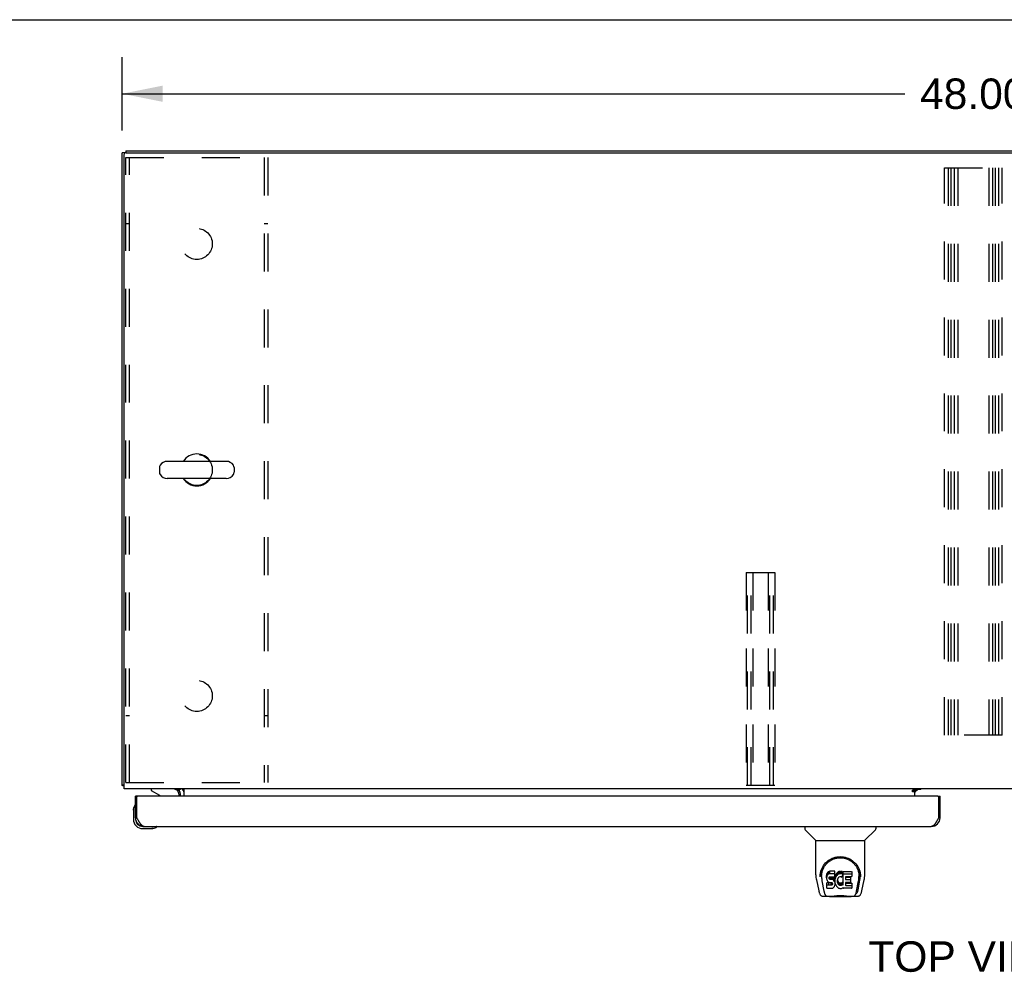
# Model space of a CAD drawing. Header units: inches. Extents: x 0 to 195, y 0 to 126.
# Tile 13 of 18: x 35 to 63, y 99 to 126. Entities that reach past the tile are written whole.
import ezdxf

# ---------------------------------------------------------------- set-up
doc = ezdxf.new("R2010")
doc.units = ezdxf.units.IN
doc.header["$LTSCALE"] = 10.71
doc.header["$MEASUREMENT"] = 0
doc.linetypes.add('HIDDEN', pattern=[0.2, 0.1, -0.1])
doc.layers.get('0').update_dxf_attribs({"linetype": 'CONTINUOUS'})
for name, color, linetype in [('02___PRT_ALL_AXES', 7, 'CONTINUOUS'), ('DEFAULT_2', 8, 'HIDDEN'), ('DIMENSIONS', 7, 'CONTINUOUS')]:
    doc.layers.add(name, color=color, linetype=linetype)
doc.styles.get("Standard").update_dxf_attribs({"font": 'arial.ttf'})
doc.dimstyles.new('DIMSTYLE_1', dxfattribs={"dimtxt": 0.859091, "dimasz": 1.145455, "dimexe": 0.09, "dimexo": 0.07, "dimgap": 0.0375, "dimtad": 0, "dimtih": 1, "dimtoh": 1, "dimzin": 4, "dimdsep": 46, "dimtxsty": 'Standard', "dimblk": '_FILLED', "dimblk1": '_FILLED', "dimblk2": '_FILLED', "dimcen": 0.09, "dimazin": 1, "dimtfac": 1, "dimtdec": 3, "dimtofl": 0, "dimtmove": 0, "dimatfit": 3, "dimldrblk": '_FILLED', "dimfxl": 0, "dimtolj": 1, "dimtzin": 4, "dimarcsym": 0})

# ---------------------------------------------------------------- blocks, each defined once
blk = doc.blocks.new('_FILLED')
at = {"color": 0, "linetype": 'ByBlock'}
blk.add_solid([(0, 0), (-1, 0.2), (-1, -0.2)], dxfattribs=at)
blk = doc.blocks.new('*D1')
at = {"layer": 'DIMENSIONS', "color": 2, "linetype": 'Continuous'}
for p, q in [((37.769, 122.873), (37.769, 124.942)), ((85.769, 122.987), (85.769, 124.942)), ((37.769, 123.911), (59.838, 123.911)), ((85.769, 123.911), (63.699, 123.911))]:
    blk.add_line(p, q, dxfattribs=at)
at = {"layer": 'DIMENSIONS', "color": 2, "linetype": 'Continuous', "xscale": 1.1454545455, "yscale": 1.1454545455, "zscale": 1.1454545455, "rotation": 180}
blk.add_blockref('_FILLED', (37.769, 123.911), dxfattribs=at)
at = {"layer": 'DIMENSIONS', "color": 2, "linetype": 'Continuous', "xscale": 1.1454545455, "yscale": 1.1454545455, "zscale": 1.1454545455}
blk.add_blockref('_FILLED', (85.769, 123.911), dxfattribs=at)
at = {"layer": 'DIMENSIONS', "color": 2, "linetype": 'Continuous', "insert": (61.769, 124.341), "char_height": 0.8591, "width": 3.00203, "attachment_point": 2, "line_spacing_factor": 0.9}
blk.add_mtext('48.00', dxfattribs=at)

msp = doc.modelspace()

# ---------------------------------------------------------------- linework, layer by layer
at = {"color": 7, "linetype": 'Continuous'}
for p, q in [((0, 126), (194.727, 126)), ((37.873, 122.248), (37.769, 122.248)), ((37.873, 122.3), (37.873, 122.247)), ((37.873, 122.3), (85.665, 122.3)), ((38.819, 113.364), (38.819, 113.236)), ((40.704, 113.541), (39.041, 113.541)), ((40.927, 113.364), (40.927, 113.236)), ((40.704, 113.058), (39.041, 113.058)), ((37.821, 104.404), (37.769, 104.404)), ((38.586, 104.3), (38.586, 104.261)), ((38.586, 104.261), (38.824, 104.123)), ((39.373, 104.096), (39.373, 104.143)), ((39.41, 104.299), (39.376, 104.264)), ((60.123, 104.265), (60.055, 104.265)), ((60.123, 104.22), (60.123, 104.265)), ((60.13, 104.225), (60.194, 104.289)), ((38.206, 104.096), (38.144, 104.096)), ((60.769, 104.096), (60.831, 104.096)), ((38.084, 103.701), (38.087, 103.739)), ((38.084, 103.701), (38.084, 103.445)), ((38.13, 103.837), (38.13, 103.836)), ((38.144, 103.488), (38.144, 103.445)), ((38.144, 103.488), (38.186, 103.488)), ((60.831, 103.488), (60.789, 103.488)), ((38.347, 103.242), (38.39, 103.242)), ((38.347, 103.182), (38.603, 103.182)), ((38.641, 103.185), (38.603, 103.182)), ((38.732, 103.227), (38.736, 103.228)), ((38.736, 103.228), (38.737, 103.228)), ((57.015, 103.242), (57.015, 103.179)), ((57.324, 102.854), (57.026, 103.151)), ((58.714, 102.854), (59.011, 103.151)), ((59.023, 103.242), (59.023, 103.179)), ((57.33, 102.848), (58.708, 102.848)), ((57.33, 101.876), (57.33, 102.848)), ((58.708, 101.877), (58.708, 102.848)), ((57.455, 101.907), (57.454, 101.844)), ((57.64, 101.903), (57.635, 101.88)), ((57.649, 101.926), (57.64, 101.903)), ((57.64, 101.836), (57.64, 101.903)), ((57.663, 101.945), (57.649, 101.926)), ((57.649, 101.859), (57.649, 101.926)), ((57.671, 101.953), (57.663, 101.945)), ((57.663, 101.878), (57.663, 101.945)), ((57.681, 101.96), (57.671, 101.953)), ((57.671, 101.886), (57.671, 101.953)), ((57.702, 101.969), (57.681, 101.96)), ((57.681, 101.893), (57.681, 101.96)), ((57.702, 101.903), (57.681, 101.893)), ((57.726, 101.977), (57.702, 101.969)), ((57.702, 101.903), (57.702, 101.969)), ((57.726, 101.91), (57.702, 101.903)), ((57.865, 101.977), (57.726, 101.977)), ((57.726, 101.91), (57.726, 101.977)), ((57.865, 101.91), (57.726, 101.91)), ((57.867, 101.934), (57.865, 101.977)), ((57.865, 101.91), (57.865, 101.977)), ((57.867, 101.867), (57.865, 101.91)), ((57.867, 101.867), (57.867, 101.934)), ((57.899, 101.896), (57.888, 101.877)), ((57.912, 101.914), (57.899, 101.896)), ((57.899, 101.829), (57.899, 101.896)), ((57.927, 101.931), (57.912, 101.914)), ((57.912, 101.848), (57.912, 101.914)), ((57.943, 101.946), (57.927, 101.931)), ((57.927, 101.864), (57.927, 101.931)), ((57.961, 101.959), (57.943, 101.946)), ((57.943, 101.88), (57.943, 101.946)), ((57.982, 101.968), (57.961, 101.959)), ((57.961, 101.893), (57.961, 101.959)), ((57.982, 101.901), (57.961, 101.893)), ((58.003, 101.973), (57.982, 101.968)), ((57.982, 101.901), (57.982, 101.968)), ((58.003, 101.906), (57.982, 101.901)), ((58.026, 101.975), (58.003, 101.973)), ((58.003, 101.906), (58.003, 101.973)), ((58.026, 101.908), (58.003, 101.906)), ((58.026, 101.975), (58.048, 101.975)), ((58.026, 101.908), (58.026, 101.975)), ((58.048, 101.908), (58.026, 101.908)), ((58.059, 101.973), (58.048, 101.975)), ((58.048, 101.908), (58.048, 101.975)), ((58.059, 101.906), (58.048, 101.908)), ((58.07, 101.97), (58.059, 101.973)), ((58.059, 101.906), (58.059, 101.973)), ((58.07, 101.903), (58.059, 101.906)), ((58.088, 101.958), (58.07, 101.97)), ((58.07, 101.903), (58.07, 101.97)), ((58.088, 101.891), (58.07, 101.903)), ((58.088, 101.958), (58.088, 101.891)), ((58.09, 101.954), (58.09, 101.887)), ((58.099, 101.975), (58.335, 101.975)), ((58.099, 101.583), (58.099, 101.975)), ((58.099, 101.908), (58.335, 101.908)), ((58.34, 101.97), (58.34, 101.829)), ((58.583, 101.907), (58.584, 101.844)), ((57.345, 101.733), (57.41, 101.428)), ((57.492, 101.834), (57.492, 101.811)), ((57.501, 101.713), (57.558, 101.42)), ((57.635, 101.88), (57.633, 101.856)), ((57.633, 101.789), (57.633, 101.856)), ((57.635, 101.813), (57.633, 101.789)), ((57.633, 101.789), (57.634, 101.765)), ((57.634, 101.765), (57.637, 101.742)), ((57.635, 101.813), (57.635, 101.88)), ((57.64, 101.836), (57.635, 101.813)), ((57.635, 101.503), (57.635, 101.645)), ((57.637, 101.742), (57.646, 101.72)), ((57.649, 101.859), (57.64, 101.836)), ((57.699, 101.65), (57.64, 101.65)), ((57.64, 101.583), (57.64, 101.65)), ((57.646, 101.72), (57.659, 101.699)), ((57.663, 101.878), (57.649, 101.859)), ((57.659, 101.699), (57.675, 101.682)), ((57.671, 101.886), (57.663, 101.878)), ((57.681, 101.893), (57.671, 101.886)), ((57.675, 101.682), (57.695, 101.669)), ((57.695, 101.669), (57.706, 101.665)), ((57.76, 101.65), (57.699, 101.65)), ((57.699, 101.583), (57.699, 101.65)), ((57.704, 101.792), (57.706, 101.808)), ((57.704, 101.77), (57.704, 101.792)), ((57.704, 101.777), (57.704, 101.792)), ((57.704, 101.77), (57.704, 101.777)), ((57.707, 101.763), (57.704, 101.77)), ((57.706, 101.808), (57.71, 101.814)), ((57.706, 101.665), (57.718, 101.663)), ((57.707, 101.763), (57.707, 101.808)), ((57.711, 101.757), (57.707, 101.763)), ((57.71, 101.814), (57.715, 101.819)), ((57.711, 101.757), (57.711, 101.816)), ((57.717, 101.752), (57.711, 101.757)), ((57.715, 101.819), (57.73, 101.823)), ((57.717, 101.819), (57.717, 101.82)), ((57.732, 101.815), (57.717, 101.819)), ((57.717, 101.752), (57.717, 101.819)), ((57.732, 101.748), (57.717, 101.752)), ((57.718, 101.663), (57.765, 101.662)), ((57.73, 101.823), (57.745, 101.825)), ((57.756, 101.816), (57.732, 101.815)), ((57.732, 101.748), (57.732, 101.815)), ((57.756, 101.749), (57.732, 101.748)), ((57.745, 101.825), (57.857, 101.825)), ((57.78, 101.815), (57.756, 101.816)), ((57.756, 101.749), (57.756, 101.816)), ((57.78, 101.748), (57.756, 101.749)), ((57.775, 101.652), (57.76, 101.65)), ((57.76, 101.584), (57.76, 101.65)), ((57.765, 101.662), (57.773, 101.662)), ((57.773, 101.662), (57.78, 101.659)), ((57.781, 101.655), (57.775, 101.652)), ((57.775, 101.585), (57.775, 101.652)), ((57.803, 101.81), (57.78, 101.815)), ((57.78, 101.748), (57.78, 101.815)), ((57.803, 101.743), (57.78, 101.748)), ((57.78, 101.659), (57.786, 101.655)), ((57.783, 101.657), (57.781, 101.655)), ((57.781, 101.588), (57.781, 101.655)), ((57.786, 101.655), (57.791, 101.649)), ((57.787, 101.593), (57.787, 101.653)), ((57.791, 101.649), (57.797, 101.635)), ((57.796, 101.605), (57.796, 101.637)), ((57.797, 101.635), (57.8, 101.62)), ((57.799, 101.612), (57.799, 101.625)), ((57.8, 101.62), (57.799, 101.612)), ((57.814, 101.805), (57.803, 101.81)), ((57.803, 101.743), (57.803, 101.81)), ((57.814, 101.738), (57.803, 101.743)), ((57.824, 101.798), (57.814, 101.805)), ((57.814, 101.738), (57.814, 101.805)), ((57.824, 101.731), (57.814, 101.738)), ((57.841, 101.781), (57.824, 101.798)), ((57.824, 101.731), (57.824, 101.798)), ((57.841, 101.714), (57.824, 101.731)), ((57.854, 101.761), (57.841, 101.781)), ((57.841, 101.714), (57.841, 101.781)), ((57.854, 101.694), (57.841, 101.714)), ((57.864, 101.739), (57.854, 101.761)), ((57.854, 101.694), (57.854, 101.761)), ((57.864, 101.672), (57.854, 101.694)), ((57.857, 101.825), (57.863, 101.825)), ((57.863, 101.825), (57.865, 101.831)), ((57.865, 101.735), (57.864, 101.739)), ((57.864, 101.672), (57.864, 101.739)), ((57.87, 101.649), (57.864, 101.672)), ((57.865, 101.831), (57.866, 101.843)), ((57.869, 101.813), (57.865, 101.768)), ((57.865, 101.702), (57.865, 101.768)), ((57.869, 101.746), (57.865, 101.702)), ((57.865, 101.702), (57.866, 101.679)), ((57.866, 101.843), (57.867, 101.867)), ((57.866, 101.679), (57.869, 101.657)), ((57.874, 101.835), (57.869, 101.813)), ((57.869, 101.746), (57.869, 101.813)), ((57.874, 101.768), (57.869, 101.746)), ((57.869, 101.657), (57.873, 101.635)), ((57.873, 101.625), (57.87, 101.649)), ((57.871, 101.601), (57.873, 101.625)), ((57.873, 101.625), (57.873, 101.64)), ((57.873, 101.635), (57.881, 101.614)), ((57.88, 101.856), (57.874, 101.835)), ((57.874, 101.768), (57.874, 101.835)), ((57.88, 101.789), (57.874, 101.768)), ((57.888, 101.877), (57.88, 101.856)), ((57.88, 101.789), (57.88, 101.856)), ((57.888, 101.81), (57.88, 101.789)), ((57.888, 101.81), (57.888, 101.877)), ((57.899, 101.829), (57.888, 101.81)), ((57.912, 101.848), (57.899, 101.829)), ((57.927, 101.864), (57.912, 101.848)), ((57.943, 101.88), (57.927, 101.864)), ((57.935, 101.717), (57.934, 101.69)), ((57.934, 101.69), (57.936, 101.677)), ((57.938, 101.744), (57.935, 101.717)), ((57.936, 101.677), (57.936, 101.717)), ((57.936, 101.677), (57.939, 101.664)), ((57.937, 101.737), (57.939, 101.731)), ((57.942, 101.757), (57.938, 101.744)), ((57.939, 101.731), (57.949, 101.706)), ((57.939, 101.664), (57.939, 101.731)), ((57.939, 101.664), (57.949, 101.639)), ((57.948, 101.768), (57.942, 101.757)), ((57.961, 101.893), (57.943, 101.88)), ((57.962, 101.792), (57.948, 101.768)), ((57.949, 101.706), (57.962, 101.683)), ((57.949, 101.639), (57.949, 101.706)), ((57.949, 101.639), (57.962, 101.616)), ((57.97, 101.802), (57.962, 101.792)), ((57.962, 101.683), (57.971, 101.673)), ((57.962, 101.616), (57.962, 101.683)), ((57.981, 101.81), (57.97, 101.802)), ((57.971, 101.673), (57.981, 101.664)), ((57.971, 101.606), (57.971, 101.673)), ((58.006, 101.82), (57.981, 101.81)), ((57.981, 101.664), (57.992, 101.657)), ((57.981, 101.597), (57.981, 101.664)), ((57.992, 101.657), (58.005, 101.652)), ((57.992, 101.59), (57.992, 101.657)), ((58.005, 101.652), (58.018, 101.65)), ((58.005, 101.585), (58.005, 101.652)), ((58.019, 101.823), (58.006, 101.82)), ((58.018, 101.65), (58.031, 101.649)), ((58.018, 101.583), (58.018, 101.65)), ((58.032, 101.823), (58.019, 101.823)), ((58.031, 101.649), (58.044, 101.651)), ((58.031, 101.582), (58.031, 101.649)), ((58.045, 101.82), (58.032, 101.823)), ((58.044, 101.651), (58.057, 101.655)), ((58.044, 101.584), (58.044, 101.651)), ((58.058, 101.815), (58.045, 101.82)), ((58.057, 101.655), (58.069, 101.661)), ((58.057, 101.588), (58.057, 101.655)), ((58.09, 101.886), (58.064, 101.818)), ((58.069, 101.661), (58.08, 101.668)), ((58.069, 101.594), (58.069, 101.661)), ((58.08, 101.668), (58.08, 101.601)), ((58.087, 101.667), (58.099, 101.65)), ((58.169, 101.82), (58.169, 101.753)), ((58.17, 101.662), (58.17, 101.584)), ((58.335, 101.825), (58.173, 101.825)), ((58.173, 101.815), (58.304, 101.815)), ((58.173, 101.748), (58.304, 101.748)), ((58.304, 101.666), (58.174, 101.666)), ((58.174, 101.646), (58.336, 101.646)), ((58.309, 101.811), (58.309, 101.671)), ((58.341, 101.642), (58.341, 101.503)), ((58.479, 101.42), (58.536, 101.71)), ((58.521, 101.456), (58.573, 101.726)), ((58.536, 101.71), (58.537, 101.714)), ((58.59, 101.834), (58.59, 101.834)), ((58.59, 101.821), (58.59, 101.822)), ((58.628, 101.428), (58.693, 101.733)), ((57.576, 101.352), (57.569, 101.352)), ((57.574, 101.356), (57.578, 101.346)), ((57.578, 101.346), (57.578, 101.346)), ((57.699, 101.583), (57.64, 101.583)), ((57.64, 101.499), (57.784, 101.499)), ((57.76, 101.584), (57.699, 101.583)), ((57.775, 101.585), (57.76, 101.584)), ((57.781, 101.588), (57.775, 101.585)), ((57.787, 101.593), (57.781, 101.588)), ((57.784, 101.499), (57.796, 101.5)), ((57.796, 101.605), (57.787, 101.593)), ((57.799, 101.612), (57.796, 101.605)), ((57.796, 101.5), (57.807, 101.504)), ((57.807, 101.504), (57.827, 101.518)), ((57.827, 101.518), (57.844, 101.535)), ((57.844, 101.535), (57.851, 101.545)), ((57.851, 101.545), (57.856, 101.556)), ((57.856, 101.556), (57.865, 101.578)), ((57.865, 101.578), (57.871, 101.601)), ((57.881, 101.614), (57.902, 101.575)), ((57.902, 101.575), (57.914, 101.557)), ((57.914, 101.557), (57.929, 101.54)), ((57.929, 101.54), (57.946, 101.525)), ((57.946, 101.525), (57.963, 101.511)), ((57.962, 101.616), (57.971, 101.606)), ((57.963, 101.511), (57.973, 101.506)), ((57.971, 101.606), (57.981, 101.597)), ((57.973, 101.506), (57.984, 101.502)), ((57.981, 101.597), (57.992, 101.59)), ((57.984, 101.502), (58.005, 101.497)), ((57.992, 101.59), (58.005, 101.585)), ((58.005, 101.585), (58.018, 101.583)), ((58.005, 101.497), (58.027, 101.494)), ((58.018, 101.583), (58.031, 101.582)), ((58.027, 101.494), (58.05, 101.497)), ((58.031, 101.582), (58.044, 101.584)), ((58.044, 101.584), (58.057, 101.588)), ((58.05, 101.497), (58.071, 101.504)), ((58.057, 101.588), (58.069, 101.594)), ((58.069, 101.594), (58.08, 101.601)), ((58.071, 101.504), (58.09, 101.516)), ((58.087, 101.6), (58.099, 101.583)), ((58.1, 101.516), (58.09, 101.516)), ((58.09, 101.516), (58.09, 101.516)), ((58.1, 101.503), (58.1, 101.516)), ((58.336, 101.499), (58.105, 101.499)), ((58.174, 101.58), (58.336, 101.58)), ((58.46, 101.346), (58.463, 101.356)), ((58.46, 101.346), (58.46, 101.346)), ((58.469, 101.352), (58.462, 101.352)), ((57.534, 101.273), (57.735, 101.273)), ((57.621, 101.273), (57.619, 101.273)), ((58.312, 101.261), (57.726, 101.261)), ((58.302, 101.273), (58.504, 101.273)), ((58.418, 101.273), (58.417, 101.273))]:
    msp.add_line(p, q, dxfattribs=at)
at = {"color": 3, "linetype": 'Continuous'}
for p, q in [((37.769, 104.404), (37.769, 122.248)), ((37.821, 104.3), (37.821, 122.185)), ((37.883, 122.248), (85.654, 122.248)), ((85.717, 104.3), (37.821, 104.3)), ((39.373, 104.26), (39.374, 104.261)), ((39.374, 104.262), (39.379, 104.268)), ((39.374, 104.261), (39.374, 104.262)), ((39.415, 104.096), (39.415, 104.157)), ((39.519, 104.096), (39.519, 104.3)), ((60.055, 104.27), (60.123, 104.27)), ((60.055, 104.22), (60.055, 104.27)), ((60.123, 104.22), (60.055, 104.22)), ((60.123, 104.27), (60.123, 104.3)), ((60.294, 104.289), (60.123, 104.289)), ((60.123, 104.096), (60.123, 104.22)), ((38.144, 103.488), (38.144, 104.096)), ((38.186, 103.488), (38.186, 104.076)), ((60.769, 104.096), (38.206, 104.096)), ((60.789, 104.076), (60.789, 103.488)), ((60.831, 103.488), (60.831, 104.096)), ((38.192, 103.477), (38.186, 103.488)), ((38.201, 103.459), (38.192, 103.477)), ((38.208, 103.447), (38.201, 103.459)), ((38.214, 103.436), (38.208, 103.447)), ((38.22, 103.424), (38.214, 103.436)), ((38.226, 103.413), (38.22, 103.424)), ((60.765, 103.442), (60.758, 103.43)), ((60.771, 103.453), (60.765, 103.442)), ((60.777, 103.465), (60.771, 103.453)), ((60.789, 103.488), (60.777, 103.465)), ((38.39, 103.242), (60.585, 103.242))]:
    msp.add_line(p, q, dxfattribs=at)
for points in [[(37.796, 104.39), (37.793, 104.39), (37.79, 104.391), (37.787, 104.392), (37.784, 104.392), (37.781, 104.393), (37.779, 104.394), (37.777, 104.395), (37.775, 104.396), (37.773, 104.397), (37.772, 104.398), (37.771, 104.399), (37.77, 104.4), (37.769, 104.401), (37.769, 104.402), (37.769, 104.404)], [(37.821, 104.384), (37.819, 104.385), (37.815, 104.386), (37.811, 104.387), (37.807, 104.387), (37.803, 104.388), (37.796, 104.39)], [(39.372, 104.259), (39.372, 104.259), (39.372, 104.26), (39.373, 104.26), (39.373, 104.26)], [(39.379, 104.268), (39.38, 104.27), (39.382, 104.272), (39.383, 104.275), (39.385, 104.277), (39.387, 104.279), (39.389, 104.282), (39.391, 104.284), (39.394, 104.286), (39.396, 104.289), (39.398, 104.291), (39.401, 104.293), (39.403, 104.295), (39.405, 104.297)], [(39.405, 104.297), (39.408, 104.298), (39.41, 104.299), (39.412, 104.299), (39.413, 104.3), (39.415, 104.3)], [(38.39, 103.242), (38.387, 103.242), (38.384, 103.242), (38.381, 103.242), (38.378, 103.243), (38.375, 103.243), (38.372, 103.244), (38.369, 103.245), (38.366, 103.246), (38.362, 103.247), (38.359, 103.249), (38.356, 103.25), (38.353, 103.252), (38.35, 103.253), (38.347, 103.255), (38.344, 103.257), (38.341, 103.259), (38.338, 103.262), (38.335, 103.264), (38.331, 103.267), (38.328, 103.269), (38.325, 103.272), (38.322, 103.275), (38.319, 103.278), (38.316, 103.281), (38.313, 103.284), (38.31, 103.287), (38.307, 103.291), (38.304, 103.294), (38.3, 103.298), (38.297, 103.302), (38.294, 103.306), (38.291, 103.31), (38.288, 103.314), (38.285, 103.318), (38.282, 103.322), (38.279, 103.327), (38.276, 103.331), (38.273, 103.336), (38.269, 103.341), (38.266, 103.345), (38.263, 103.35), (38.26, 103.355), (38.257, 103.36), (38.254, 103.365), (38.251, 103.37), (38.248, 103.375), (38.245, 103.381), (38.242, 103.386), (38.239, 103.391), (38.235, 103.397), (38.232, 103.402), (38.229, 103.408), (38.226, 103.413)], [(60.758, 103.43), (60.752, 103.419), (60.749, 103.413), (60.746, 103.408), (60.743, 103.402), (60.74, 103.397), (60.737, 103.391), (60.734, 103.386), (60.73, 103.381), (60.727, 103.375), (60.724, 103.37), (60.721, 103.365), (60.718, 103.36), (60.715, 103.355), (60.712, 103.35), (60.709, 103.345), (60.706, 103.341), (60.703, 103.336), (60.699, 103.331), (60.696, 103.327), (60.693, 103.322), (60.69, 103.318), (60.687, 103.314), (60.684, 103.31), (60.681, 103.306), (60.678, 103.302), (60.675, 103.298), (60.672, 103.294), (60.668, 103.291), (60.665, 103.287), (60.662, 103.284), (60.659, 103.281), (60.656, 103.278), (60.653, 103.275), (60.65, 103.272), (60.647, 103.269), (60.644, 103.267), (60.641, 103.264), (60.638, 103.262), (60.634, 103.259), (60.631, 103.257), (60.628, 103.255), (60.625, 103.253), (60.622, 103.252), (60.619, 103.25), (60.616, 103.249), (60.613, 103.247), (60.61, 103.246), (60.607, 103.245), (60.603, 103.244), (60.6, 103.243), (60.597, 103.243), (60.594, 103.242), (60.591, 103.242), (60.588, 103.242), (60.585, 103.242)]]:
    msp.add_lwpolyline(points, dxfattribs=at)
at = {"color": 7, "linetype": 'Continuous'}
for points in [[(38.13, 103.836), (38.13, 103.835), (38.13, 103.834), (38.129, 103.83)], [(38.737, 103.228), (38.739, 103.228), (38.739, 103.228)], [(57.448, 101.834), (57.451, 101.877), (57.458, 101.929), (57.47, 101.978), (57.485, 102.024), (57.504, 102.067), (57.525, 102.108), (57.55, 102.146), (57.577, 102.182), (57.606, 102.216), (57.638, 102.246), (57.672, 102.275), (57.709, 102.301), (57.748, 102.324), (57.789, 102.344), (57.832, 102.361), (57.877, 102.374), (57.923, 102.384), (57.97, 102.39), (58.017, 102.392), (58.064, 102.39), (58.111, 102.384), (58.157, 102.375), (58.202, 102.362), (58.245, 102.345), (58.286, 102.326), (58.325, 102.303), (58.362, 102.277), (58.396, 102.249), (58.429, 102.218), (58.458, 102.185), (58.486, 102.15), (58.51, 102.111), (58.532, 102.071), (58.551, 102.028), (58.567, 101.982), (58.579, 101.933), (58.586, 101.882), (58.59, 101.834)], [(57.492, 101.834), (57.492, 101.854), (57.494, 101.879), (57.496, 101.903), (57.5, 101.927), (57.505, 101.95), (57.511, 101.973), (57.517, 101.996), (57.525, 102.018), (57.534, 102.04), (57.543, 102.061), (57.553, 102.081), (57.564, 102.101), (57.576, 102.119), (57.588, 102.137), (57.601, 102.155), (57.614, 102.171), (57.627, 102.187), (57.641, 102.202), (57.656, 102.216), (57.67, 102.23), (57.685, 102.242), (57.701, 102.254), (57.716, 102.266), (57.732, 102.276), (57.748, 102.286), (57.763, 102.295), (57.779, 102.304)], [(57.779, 102.304), (57.795, 102.311), (57.811, 102.319), (57.827, 102.325), (57.843, 102.331), (57.859, 102.336), (57.875, 102.341), (57.891, 102.345), (57.907, 102.349), (57.923, 102.352), (57.938, 102.355), (57.954, 102.357), (57.97, 102.359), (57.986, 102.36), (58.002, 102.361), (58.018, 102.361), (58.034, 102.361), (58.05, 102.36), (58.066, 102.359), (58.082, 102.357), (58.098, 102.355), (58.114, 102.353), (58.13, 102.349), (58.146, 102.346), (58.162, 102.341), (58.178, 102.337), (58.194, 102.331), (58.21, 102.325), (58.226, 102.319), (58.242, 102.312)], [(58.242, 102.312), (58.258, 102.304), (58.274, 102.296), (58.289, 102.286), (58.305, 102.277), (58.321, 102.266), (58.336, 102.255), (58.351, 102.243), (58.366, 102.23), (58.381, 102.217), (58.396, 102.203), (58.41, 102.188), (58.423, 102.172), (58.437, 102.155), (58.45, 102.138), (58.462, 102.12), (58.473, 102.101), (58.484, 102.081), (58.495, 102.061), (58.504, 102.04), (58.513, 102.018), (58.52, 101.996), (58.527, 101.974), (58.533, 101.95), (58.538, 101.927), (58.541, 101.903), (58.544, 101.879), (58.545, 101.855), (58.546, 101.834)], [(57.33, 101.876), (57.33, 101.849), (57.333, 101.807), (57.339, 101.765), (57.345, 101.733)], [(57.448, 101.821), (57.448, 101.826), (57.448, 101.834)], [(57.492, 101.811), (57.492, 101.795), (57.494, 101.767), (57.497, 101.738), (57.501, 101.713)], [(57.64, 101.65), (57.639, 101.649), (57.639, 101.649), (57.638, 101.649), (57.638, 101.649), (57.638, 101.649), (57.637, 101.649), (57.637, 101.648), (57.636, 101.648), (57.636, 101.648), (57.636, 101.647), (57.636, 101.647), (57.635, 101.646), (57.635, 101.646), (57.635, 101.645)], [(58.537, 101.714), (58.537, 101.717), (58.538, 101.72), (58.538, 101.723), (58.539, 101.726), (58.539, 101.729), (58.54, 101.733), (58.54, 101.736), (58.541, 101.739), (58.541, 101.743), (58.542, 101.747), (58.542, 101.75), (58.543, 101.754), (58.543, 101.758), (58.544, 101.762), (58.544, 101.767), (58.544, 101.771), (58.545, 101.775), (58.545, 101.78), (58.545, 101.784), (58.545, 101.789), (58.545, 101.794), (58.546, 101.799), (58.546, 101.804), (58.546, 101.809), (58.546, 101.834)], [(58.59, 101.834), (58.59, 101.827), (58.59, 101.822)], [(58.693, 101.733), (58.699, 101.764), (58.704, 101.807), (58.707, 101.849), (58.708, 101.877)], [(57.41, 101.428), (57.413, 101.413), (57.419, 101.392), (57.425, 101.373), (57.431, 101.357), (57.438, 101.342), (57.445, 101.329), (57.453, 101.317), (57.463, 101.305), (57.474, 101.295), (57.486, 101.287), (57.5, 101.28), (57.515, 101.275), (57.53, 101.273), (57.534, 101.273)], [(57.558, 101.42), (57.561, 101.409), (57.564, 101.395), (57.567, 101.382), (57.571, 101.369), (57.574, 101.356)], [(57.578, 101.346), (57.583, 101.333), (57.59, 101.321), (57.596, 101.31), (57.603, 101.301), (57.61, 101.293), (57.618, 101.286), (57.627, 101.28), (57.637, 101.276), (57.647, 101.274), (57.655, 101.273)], [(57.64, 101.583), (57.639, 101.583), (57.639, 101.583), (57.638, 101.583), (57.638, 101.582), (57.638, 101.582), (57.637, 101.582), (57.637, 101.582), (57.636, 101.581), (57.636, 101.581), (57.636, 101.58), (57.636, 101.58), (57.635, 101.579), (57.635, 101.579), (57.635, 101.578)], [(58.383, 101.273), (58.391, 101.274), (58.401, 101.276), (58.411, 101.28), (58.419, 101.286), (58.428, 101.293), (58.435, 101.301), (58.442, 101.31), (58.448, 101.321), (58.454, 101.333), (58.46, 101.346)], [(58.463, 101.356), (58.467, 101.369), (58.471, 101.382), (58.474, 101.395), (58.477, 101.409), (58.479, 101.42)], [(58.504, 101.273), (58.518, 101.274), (58.531, 101.278), (58.544, 101.283), (58.556, 101.289), (58.566, 101.297), (58.576, 101.306), (58.584, 101.316), (58.591, 101.327), (58.598, 101.338), (58.604, 101.351), (58.61, 101.365), (58.615, 101.38), (58.62, 101.397), (58.625, 101.416), (58.628, 101.428)], [(57.735, 101.273), (57.756, 101.274), (57.778, 101.275), (57.801, 101.278), (57.826, 101.28), (57.852, 101.283), (57.879, 101.286), (57.906, 101.289), (57.934, 101.291), (57.963, 101.293), (57.992, 101.294), (58.021, 101.294), (58.051, 101.294), (58.08, 101.292), (58.108, 101.291), (58.136, 101.288), (58.163, 101.286), (58.189, 101.283), (58.214, 101.28), (58.238, 101.277), (58.261, 101.275), (58.282, 101.274), (58.302, 101.273)], [(57.735, 101.273), (57.758, 101.274), (57.784, 101.275), (57.812, 101.278), (57.84, 101.281), (57.869, 101.284), (57.898, 101.286), (57.927, 101.289), (57.957, 101.291), (57.988, 101.292), (58.018, 101.292), (58.049, 101.292), (58.079, 101.291), (58.109, 101.289), (58.139, 101.286), (58.168, 101.284), (58.197, 101.281), (58.226, 101.278), (58.253, 101.276), (58.28, 101.274), (58.302, 101.273)]]:
    msp.add_lwpolyline(points, dxfattribs=at)
at = {"color": 3, "linetype": 'Continuous'}
for centre, radius, start, end in [((37.883, 122.185), 0.0625, 90, 180), ((39.272, 104.157), 0.142, 0, 90), ((60.238, 104.185), 0.115, 115.2502, 167.1429), ((38.206, 104.076), 0.02, 90, 180), ((60.769, 104.076), 0.02, 0, 90), ((38.39, 103.488), 0.246, 180, 270), ((60.585, 103.488), 0.246, 270, 360)]:
    msp.add_arc(centre, radius, start, end, dxfattribs=at)
at = {"color": 7, "linetype": 'Continuous'}
for centre, radius, start, end in [((39.873, 113.3), 0.452, 32.2979, 147.7021), ((38.944, 113.364), 0.125, 146.8152, 180), ((39.041, 113.3), 0.241, 90, 146.8152), ((40.704, 113.3), 0.241, 33.1848, 90), ((40.802, 113.364), 0.125, 0, 33.1848), ((38.944, 113.236), 0.125, 180, 213.1848), ((39.041, 113.3), 0.241, 213.1848, 270), ((39.873, 113.3), 0.452, 212.2955, 327.7045), ((40.704, 113.3), 0.241, 270, 326.8152), ((40.802, 113.236), 0.125, 326.8152, 360), ((38.774, 104.036), 0.1, 36.5468, 59.908), ((39.216, 104.143), 0.157, 0, 90), ((39.272, 104.157), 0.246, 0, 35.3264), ((38.334, 103.701), 0.25, 149.1101, 180), ((38.132, 103.822), 0.015, 96.3796, 149.1101), ((38.129, 103.822), 0.015, 0, 83.6204), ((38.347, 103.445), 0.263, 180, 270), ((38.347, 103.445), 0.203, 180, 270), ((38.603, 103.432), 0.25, 270, 300.8899), ((38.724, 103.227), 0.015, 6.3796, 90), ((38.724, 103.23), 0.015, 300.8899, 353.6204), ((57.054, 103.179), 0.0394, 180, 225), ((58.983, 103.179), 0.0394, 315, 360), ((57.338, 102.868), 0.0197, 225, 270), ((58.7, 102.868), 0.0197, 270, 315), ((57.726, 101.281), 0.0197, 203.607, 270), ((58.312, 101.281), 0.0197, 270, 336.393)]:
    msp.add_arc(centre, radius, start, end, dxfattribs=at)
for centre, major_axis, ratio, start_param, end_param in [((58.019, 101.834), (0, 0.565), 0.999848, 1.129542, 1.553352), ((58.086, 101.954), (0.00448, 0), 1, 0.003891, 0.905353), ((58.335, 101.97), (0.00448, 0), 1, 0, 1.570796), ((58.335, 101.903), (0.00448, 0), 1, 0, 1.570796), ((58.019, 101.834), (0, 0.565), 0.999848, 4.519536, 5.157611), ((58.059, 101.819), (0, 0.00448), 1, -3.557718, -1.937287), ((58.083, 101.665), (0.00448, 0), 1, 1.570796, 2.222579), ((58.083, 101.665), (0, 0.00448), 1, -0.975826, 0), ((58.086, 101.887), (0.00448, 0), 1, 0.003842, 0.905353), ((58.086, 101.887), (0, 0.00448), 1, -1.937287, -1.566955), ((58.173, 101.82), (0.00448, 0), 1, 1.570796, 3.141593), ((58.173, 101.819), (0.00448, 0), 1, 3.141593, 4.712389), ((58.173, 101.753), (0.00448, 0), 1, 3.141593, 4.712389), ((58.174, 101.662), (0.00448, 0), 1, 1.570796, 3.141593), ((58.174, 101.651), (0.00448, 0), 1, 3.141593, 4.712389), ((58.304, 101.811), (0.00448, 0), 1, 0, 1.570796), ((58.304, 101.744), (0.00448, 0), 1, 0, 1.570796), ((58.304, 101.671), (0.00448, 0), 1, -1.570796, 0), ((58.335, 101.829), (0.00448, 0), 1, -1.570796, 0), ((58.336, 101.642), (0.00448, 0), 1, 0, 1.570796), ((57.64, 101.503), (0, 0.00483), 1, 1.570796, 3.141593), ((58.083, 101.598), (0.00448, 0), 1, 1.570796, 2.222579), ((58.083, 101.598), (0, 0.00448), 1, -0.975826, 0), ((58.105, 101.503), (0.00448, 0), 1, 3.141593, 4.712389), ((58.174, 101.584), (0.00448, 0), 1, 3.141593, 4.712389), ((58.336, 101.575), (0.00448, 0), 1, 0, 1.570796), ((58.336, 101.503), (0.00448, 0), 1, -1.570796, 0), ((58.463, 101.706), (-0.007, 0.354), 0.213027, -3.145575, -2.360177)]:
    msp.add_ellipse(centre, major_axis=major_axis, ratio=ratio, start_param=start_param, end_param=end_param, dxfattribs=at)
at = {"layer": '02___PRT_ALL_AXES', "color": 3, "linetype": 'Continuous'}
msp.add_line((60.294, 104.289), (60.294, 104.3), dxfattribs=at)
at = {"layer": '02___PRT_ALL_AXES', "color": 8, "linetype": 'HIDDEN'}
for centre in [(39.873, 119.675), (39.873, 113.3), (39.873, 106.925)]:
    msp.add_circle(centre, 0.438, dxfattribs=at)
at = {"layer": 'DEFAULT_2', "color": 8, "linetype": 'HIDDEN'}
for p, q in [((37.873, 104.487), (37.873, 122.112)), ((37.873, 122.112), (41.873, 122.112)), ((37.977, 104.487), (37.977, 122.112)), ((41.769, 122.112), (41.769, 104.487)), ((41.873, 122.112), (41.873, 104.487)), ((60.956, 105.821), (60.956, 121.821)), ((60.956, 121.821), (62.581, 121.821)), ((61.06, 121.821), (61.06, 105.821)), ((61.137, 121.821), (61.137, 105.821)), ((61.227, 121.821), (61.227, 105.821)), ((61.331, 121.821), (61.331, 105.821)), ((62.206, 121.821), (62.206, 105.821)), ((62.31, 121.821), (62.31, 105.821)), ((62.387, 121.821), (62.387, 105.821)), ((62.477, 121.821), (62.477, 105.821)), ((62.581, 105.821), (62.581, 121.821)), ((37.977, 120.237), (37.873, 120.237)), ((41.873, 120.237), (41.769, 120.237)), ((55.363, 110.404), (55.363, 104.404)), ((55.363, 110.404), (56.175, 110.404)), ((55.403, 104.404), (55.403, 110.404)), ((55.51, 104.404), (55.51, 110.404)), ((55.55, 110.404), (55.55, 104.404)), ((55.988, 110.404), (55.988, 104.404)), ((56.028, 104.404), (56.028, 110.404)), ((56.135, 104.404), (56.135, 110.404)), ((56.175, 110.404), (56.175, 104.404)), ((37.977, 106.362), (37.873, 106.362)), ((41.873, 106.362), (41.769, 106.362)), ((62.581, 105.821), (60.956, 105.821)), ((37.873, 104.487), (41.873, 104.487)), ((55.363, 104.404), (56.175, 104.404))]:
    msp.add_line(p, q, dxfattribs=at)

# ---------------------------------------------------------------- texts
at = {"layer": 'DIMENSIONS', "color": 2, "linetype": 'Continuous', "insert": (61.743, 100.003), "char_height": 0.8591, "width": 5.85395, "attachment_point": 2, "line_spacing_factor": 0.9}
msp.add_mtext('TOP VIEW', dxfattribs=at)

# ---------------------------------------------------------------- dimensions: what is measured, and where the dimension line sits
at = {"layer": 'DIMENSIONS', "color": 2, "linetype": 'Continuous'}
dim = msp.add_linear_dim(base=(85.769, 123.911), p1=(37.769, 122.803), p2=(85.769, 125.012), dimstyle='DIMSTYLE_1', dxfattribs=at)
dim.commit()
dim.dimension.update_dxf_attribs({"geometry": '*D1', "text_midpoint": (61.746, 123.907), "dimtype": 160})

doc.saveas('drawing.dxf')
